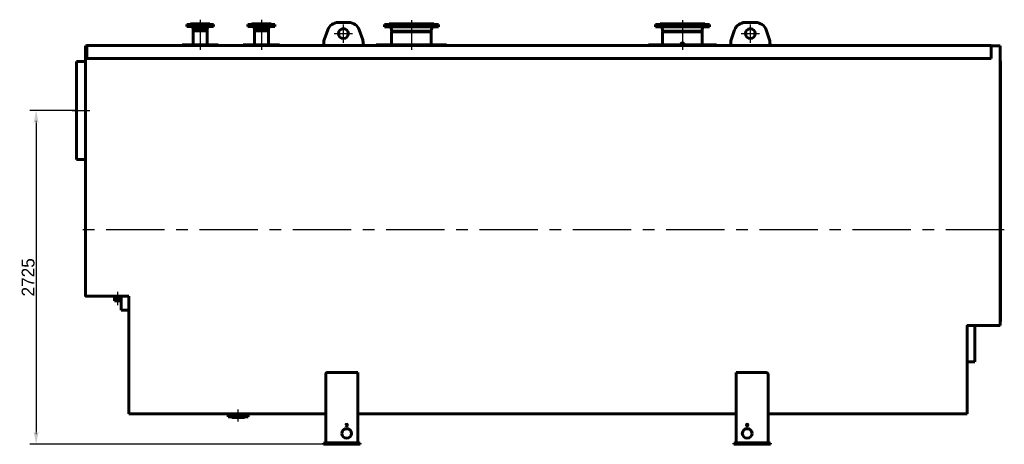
# Model space of a CAD drawing. Header units: millimetres. Extents: x 0 to 6430, y -148 to 841.
# Tile 3 of 6: x 1569 to 2105, y -115 to 116. Entities that reach past the tile are written whole.
import ezdxf

# ---------------------------------------------------------------- set-up
doc = ezdxf.new("R2010")
doc.units = ezdxf.units.MM
for name, pattern in [('CENTER_per1_scale0.029528', [1.5, 0.9375, -0.1875, 0.1875, -0.1875]), ('CENTER_per1_scale0.087874', [4.46399, 2.789994, -0.557999, 0.557999, -0.557999]), ('CENTER_per1_scale0.297346', [15.105155, 9.440722, -1.888144, 1.888144, -1.888144]), ('CENTER_per1_scale0.334646', [17, 10.625, -2.125, 2.125, -2.125]), ('CENTER_per1_scale0.354331', [18, 11.25, -2.25, 2.25, -2.25]), ('CENTER_per1_scale0.748031', [38, 23.75, -4.75, 4.75, -4.75]), ('CENTER_per2_scale0.728346', [37, 23.125, -4.625, 4.625, -4.625]), ('CENTER_per2_scale0.787402', [40, 25, -5, 5, -5]), ('CENTER_per3_scale0.826082', [41.964948, 26.228093, -5.245619, 5.245619, -5.245619]), ('CENTER_per3_scale0.984791', [50.027388, 31.267118, -6.253424, 6.253424, -6.253424]), ('CENTER_per93_scale0.999786', [50.789116, 31.743197, -6.348639, 6.348639, -6.348639])]:
    doc.linetypes.add(name, pattern=pattern)
doc.styles.add('TextStyle_1', font='T-FLEX Type A.TTF', dxfattribs={"height": 7})
doc.dimstyles.new('DIM_ST_1', dxfattribs={"dimtxt": 7, "dimasz": 7, "dimexe": 3.5, "dimexo": 0, "dimgap": 0.875, "dimtad": 1, "dimlfac": 14.999999, "dimrnd": 0.01, "dimdsep": 46, "dimtxsty": 'TextStyle_1', "dimblk": 'Arrow_3_C7_Status', "dimcen": 0.09, "dimclrd": 7, "dimclre": 7, "dimclrt": 7, "dimazin": 0, "dimtfac": 1, "dimtdec": 0, "dimtmove": 0, "dimatfit": 0, "dimldrblk": 'NONE', "dimfxl": 1, "dimtvp": 1, "dimtolj": 1, "dimarcsym": 0})

# ---------------------------------------------------------------- blocks, each defined once
blk = doc.blocks.new('Arrow_3_C7_Status')
at = {"color": 7, "linetype": 'Continuous', "lineweight": 0}
blk.add_line((-1, 0), (-0.8, 0), dxfattribs=at)
at = {"color": 7}
blk.add_solid([(-1, -0.2), (0, 0), (-0.8, 0), (-1, 0.2)], dxfattribs=at)
blk = doc.blocks.new('*D7')
at = {"color": 7, "lineweight": -2}
for p, q in [((-251.5, 66.93), (-276.91, 66.93)), ((-273.41, 59.93), (-273.41, -107.73)), ((-117.1, -114.73), (-276.91, -114.73))]:
    blk.add_line(p, q, dxfattribs=at)
at = {"layer": 'Defpoints', "color": 0}
for p in [(-251.5, 66.93), (-273.41, -114.73), (-117.1, -114.73)]:
    blk.add_point(p, dxfattribs=at)
at = {"color": 7, "lineweight": -2, "xscale": 7, "yscale": 7, "zscale": 7}
for p, rotation in [((-273.41, 66.93), 89.99999999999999), ((-273.41, -114.73), 270)]:
    blk.add_blockref('Arrow_3_C7_Status', p, dxfattribs=dict(at, rotation=rotation))
at = {"color": 7, "insert": (-277.78, -23.9), "char_height": 7, "attachment_point": 5, "rotation": 90, "style": 'TextStyle_1'}
blk.add_mtext('\\A1;2725{\\H0.5x;\\S^ ;}', dxfattribs=at)
blk = doc.blocks.new('_None')
blk = doc.blocks.new('Проекция_9')
at = {"color": 7, "linetype": 'Continuous', "lineweight": 60}
for p, q in [((-176.83334, 113.66667), (-191.50001, 113.66667)), ((-191.50001, 113.66667), (-191.50001, 112.53334)), ((-189.53334, 113.73334), (-178.80001, 113.73334)), ((-189.53334, 113.73334), (-189.53334, 113.66667)), ((-189.43334, 113.93334), (-178.90001, 113.93334)), ((-189.43334, 113.93334), (-189.43334, 113.83334)), ((-178.90001, 113.83334), (-178.90001, 113.93334)), ((-178.80001, 113.66667), (-178.80001, 113.73334)), ((-176.83334, 112.53334), (-176.83334, 113.66667)), ((-143.50001, 113.66667), (-158.16667, 113.66667)), ((-158.16667, 113.66667), (-158.16667, 112.53334)), ((-156.20001, 113.73334), (-145.46667, 113.73334)), ((-156.20001, 113.73334), (-156.20001, 113.66667)), ((-156.10001, 113.93334), (-145.56667, 113.93334)), ((-156.10001, 113.93334), (-156.10001, 113.83334)), ((-145.56667, 113.83334), (-145.56667, 113.93334)), ((-145.46667, 113.66667), (-145.46667, 113.73334)), ((-143.50001, 112.53334), (-143.50001, 113.66667)), ((-109.06667, 114.73334), (-103.26667, 114.73334)), ((-83.83334, 113.66667), (-54.5, 113.66667)), ((-83.83334, 113.66667), (-83.83334, 112.46667)), ((-81.33334, 113.93334), (-57, 113.93334)), ((-54.5, 112.46667), (-54.5, 113.66667)), ((63.63334, 113.66667), (78.3, 113.66667)), ((63.63334, 113.66667), (63.63334, 112.46667)), ((66.13334, 113.93334), (78.3, 113.93334)), ((78.3, 113.93334), (90.46667, 113.93334)), ((78.3, 113.66667), (92.96667, 113.66667)), ((92.96667, 112.46667), (92.96667, 113.66667)), ((112.40001, 114.73334), (118.20001, 114.73334)), ((-176.83334, 112.53334), (-191.50001, 112.53334)), ((-188.39646, 112.27215), (-187.97668, 111.26667)), ((-187.97668, 111.26667), (-187.97668, 110.46667)), ((-187.97668, 111.26667), (-180.35668, 111.26667)), ((-187.97668, 110.46667), (-180.35668, 110.46667)), ((-180.35668, 110.26667), (-187.97668, 110.26667)), ((-187.97668, 110.26667), (-187.97668, 102.60001)), ((-187.96668, 110.46667), (-187.96668, 110.26667)), ((-180.36668, 110.26667), (-180.36668, 110.46667)), ((-180.35668, 111.26667), (-179.93689, 112.27215)), ((-180.35668, 110.46667), (-180.35668, 111.26667)), ((-180.35668, 102.60001), (-180.35668, 110.26667)), ((-143.50001, 112.53334), (-158.16667, 112.53334)), ((-155.06313, 112.27215), (-154.64334, 111.26667)), ((-154.64334, 111.26667), (-154.64334, 110.46667)), ((-154.64334, 111.26667), (-147.02334, 111.26667)), ((-154.64334, 110.46667), (-147.02334, 110.46667)), ((-147.02334, 110.26667), (-154.64334, 110.26667)), ((-154.64334, 110.26667), (-154.64334, 102.60001)), ((-154.63334, 110.46667), (-154.63334, 110.26667)), ((-147.03334, 110.26667), (-147.03334, 110.46667)), ((-147.02334, 111.26667), (-146.60355, 112.27215)), ((-147.02334, 110.46667), (-147.02334, 111.26667)), ((-147.02334, 102.60001), (-147.02334, 110.26667)), ((-116.64069, 105.34178), (-114.71991, 110.74354)), ((-97.61344, 110.74354), (-95.69265, 105.34178)), ((-83.83334, 112.46667), (-54.5, 112.46667)), ((-80.37565, 111.93898), (-80.01111, 110.93197)), ((-79.96334, 110.65966), (-79.96334, 110.03532)), ((-79.96334, 110.03532), (-58.37, 110.03532)), ((-79.96334, 110.03532), (-79.9, 109.98672)), ((-58.37, 109.60001), (-79.96334, 109.60001)), ((-79.96334, 109.60001), (-79.96334, 102.60001)), ((-79.9, 109.98672), (-79.9, 109.60001)), ((-69.16667, 109.98672), (-79.9, 109.98672)), ((-58.43334, 109.98672), (-69.16667, 109.98672)), ((-58.43334, 109.98672), (-58.37, 110.03532)), ((-58.43334, 109.60001), (-58.43334, 109.98672)), ((-58.37, 110.03532), (-58.37, 110.65966)), ((-58.37, 102.60001), (-58.37, 109.60001)), ((-58.32223, 110.93197), (-57.95769, 111.93898)), ((63.63334, 112.46667), (78.3, 112.46667)), ((67.09103, 111.93898), (67.45557, 110.93197)), ((67.50334, 110.65966), (67.50334, 110.03532)), ((67.50334, 110.03532), (78.3, 110.03532)), ((67.50334, 110.03532), (67.56667, 109.98672)), ((89.09667, 109.60001), (67.50334, 109.60001)), ((67.50334, 109.60001), (67.50334, 102.60001)), ((67.56667, 109.98672), (67.56667, 109.60001)), ((89.03334, 109.98672), (67.56667, 109.98672)), ((78.3, 112.46667), (92.96667, 112.46667)), ((78.3, 110.03532), (89.09667, 110.03532)), ((89.03334, 109.98672), (89.09667, 110.03532)), ((89.03334, 109.60001), (89.03334, 109.98672)), ((89.09667, 110.03532), (89.09667, 110.65966)), ((89.09667, 102.60001), (89.09667, 109.60001)), ((89.14444, 110.93197), (89.50898, 111.93898)), ((104.82599, 105.34178), (106.74677, 110.74354)), ((123.85324, 110.74354), (125.77403, 105.34178)), ((-246.56668, 102.06667), (-246.56668, -34.13334)), ((-245.83335, 102.06667), (-246.56668, 102.06667)), ((246.30001, 102.26667), (-245.83335, 102.26667)), ((-245.83335, 95.10964), (-245.83335, 102.26667)), ((-174.33334, 102.60001), (-194.00001, 102.60001)), ((-194.00001, 102.60001), (-194.00001, 102.26667)), ((-174.33334, 102.26667), (-174.33334, 102.60001)), ((-160.66667, 102.60001), (-141.00001, 102.60001)), ((-160.66667, 102.60001), (-160.66667, 102.26667)), ((-141.00001, 102.26667), (-141.00001, 102.60001)), ((-117.76667, 102.38267), (-117.76667, 102.40001)), ((-116.83334, 102.40001), (-117.76667, 102.40001)), ((-117.76667, 102.26667), (-117.76667, 102.38267)), ((-116.83334, 102.39463), (-116.83334, 104.225)), ((-116.83334, 102.38267), (-116.83334, 102.39463)), ((-116.83334, 102.26667), (-116.83334, 102.38267)), ((-95.5, 104.225), (-95.5, 102.39463)), ((-94.56667, 102.40001), (-95.5, 102.40001)), ((-95.5, 102.38267), (-95.5, 102.39463)), ((-95.5, 102.26667), (-95.5, 102.38267)), ((-94.56667, 102.38267), (-94.56667, 102.40001)), ((-94.56667, 102.26667), (-94.56667, 102.38267)), ((-88.33334, 102.60001), (-50, 102.60001)), ((-88.33334, 102.60001), (-88.33334, 102.26667)), ((-50, 102.26667), (-50, 102.60001)), ((59.8, 102.60001), (78.3, 102.60001)), ((59.8, 102.60001), (59.8, 102.26667)), ((77.40334, 102.86788), (77.40334, 102.60001)), ((78.3, 102.60001), (96.8, 102.60001)), ((79.19667, 102.60001), (79.19667, 102.86788)), ((96.8, 102.26667), (96.8, 102.60001)), ((103.70001, 102.38267), (103.70001, 102.40001)), ((104.63334, 102.40001), (103.70001, 102.40001)), ((103.70001, 102.26667), (103.70001, 102.38267)), ((104.63334, 102.39463), (104.63334, 104.225)), ((104.63334, 102.38267), (104.63334, 102.39463)), ((104.63334, 102.26667), (104.63334, 102.38267)), ((125.96667, 104.225), (125.96667, 102.39463)), ((126.90001, 102.40001), (125.96667, 102.40001)), ((125.96667, 102.38267), (125.96667, 102.39463)), ((125.96667, 102.26667), (125.96667, 102.38267)), ((126.90001, 102.38267), (126.90001, 102.40001)), ((126.90001, 102.26667), (126.90001, 102.38267)), ((246.30001, 95.10964), (246.30001, 102.26667)), ((251.16668, 102.06667), (246.30001, 102.06667)), ((251.16668, 102.06667), (251.16668, -50.13334)), ((-251.50001, 66.93334), (-251.50001, 93.6)), ((-246.56668, 93.6), (-251.50001, 93.6)), ((246.30001, 95.10964), (-245.83335, 95.10964)), ((251.16668, 93.85592), (251.50001, 93.85592)), ((251.50001, 93.85592), (251.50001, -47.81646)), ((-251.50001, 40.26667), (-251.50001, 66.93334)), ((-251.50001, 40.26667), (-246.56668, 40.26667)), ((-246.43335, -34.13334), (-246.56668, -34.13334)), ((-222.90001, -34.13334), (-246.43335, -34.13334)), ((-230.77668, -34.13334), (-230.77668, -35.26667)), ((-227.55668, -35.26667), (-230.77668, -35.26667)), ((-230.76001, -35.26667), (-230.76001, -36.6)), ((-230.76001, -36.6), (-230.69334, -36.66667)), ((-230.76001, -36.6), (-227.57334, -36.6)), ((-227.64001, -36.66667), (-230.69334, -36.66667)), ((-227.64001, -36.66667), (-227.57334, -36.6)), ((-227.57334, -36.6), (-227.57334, -35.26667)), ((-227.55668, -35.26667), (-227.55668, -34.13334)), ((-227.10001, -41.73334), (-227.10001, -34.13334)), ((-222.90001, -34.13334), (-222.90001, -98.2)), ((-227.10001, -41.73334), (-222.90001, -41.73334)), ((251.16668, -48), (251.50001, -48)), ((251.50001, -47.81646), (251.50001, -48)), ((233.36668, -50.13334), (233.36668, -98.2)), ((246.90001, -50.13334), (233.36668, -50.13334)), ((233.43335, -50.2), (233.37352, -50.2)), ((233.45287, -50.15286), (233.43335, -50.13334)), ((237.43335, -69.9), (237.43335, -50.13334)), ((251.16668, -50.13334), (246.90001, -50.13334)), ((233.36668, -69.9), (237.43335, -69.9)), ((-115.76667, -114.06667), (-115.76667, -76.5292)), ((-98.43334, -75.61534), (-114.43334, -75.61534)), ((-98.43334, -75.61534), (-98.43334, -113.92486)), ((107.56667, -113.92486), (107.56667, -75.61534)), ((123.56667, -75.61534), (107.56667, -75.61534)), ((124.90001, -76.5292), (124.90001, -114.06667)), ((-222.90001, -98.2), (-165.78237, -98.2)), ((-169.00001, -98.73334), (-167.3891, -98.73334)), ((-169.00001, -98.73334), (-169.00001, -99.86667)), ((-169.00001, -99.86667), (-167.3891, -99.86667)), ((-167.3891, -98.73334), (-158.00001, -98.73334)), ((-167.3891, -99.86667), (-158.00001, -99.86667)), ((-166.90001, -99.96667), (-166.90001, -100.06667)), ((-161.09584, -100.06667), (-166.90001, -100.06667)), ((-165.80401, -98.2), (-165.90372, -98.47132)), ((-161.22846, -98.2), (-115.76667, -98.2)), ((-161.0963, -98.47132), (-161.19601, -98.2)), ((-160.10001, -100.06667), (-161.09584, -100.06667)), ((-160.10001, -100.06667), (-160.10001, -99.96667)), ((-158.00001, -99.86667), (-158.00001, -98.73334)), ((-98.43334, -98.2), (107.56667, -98.2)), ((124.90001, -98.2), (233.36668, -98.2)), ((-117.10001, -114.06667), (-117.10001, -114.73334)), ((-117.10001, -114.06667), (-97.1, -114.06667)), ((-117.10001, -114.73334), (-97.1, -114.73334)), ((-115.28061, -114.06667), (-115.48119, -114.02582)), ((-98.43334, -113.92486), (-114.43334, -113.92486)), ((-114.43334, -114.06667), (-114.43334, -113.92486)), ((-98.43334, -113.92486), (-98.43334, -114.06667)), ((-97.1, -114.06667), (-97.1, -114.73334)), ((106.23334, -114.06667), (126.23334, -114.06667)), ((106.23334, -114.06667), (106.23334, -114.73334)), ((106.23334, -114.73334), (126.23334, -114.73334)), ((107.56667, -113.92486), (107.56667, -114.06667)), ((123.56667, -113.92486), (107.56667, -113.92486)), ((123.56667, -114.06667), (123.56667, -113.92486)), ((124.41394, -114.06667), (124.61452, -114.02582)), ((126.23334, -114.06667), (126.23334, -114.73334))]:
    blk.add_line(p, q, dxfattribs=at)
at = {"color": 7, "linetype": 'CENTER_per1_scale0.029528', "lineweight": 25}
for p, q in [((-184.16668, 116.26667), (-184.16668, 111.50001)), ((-150.83334, 116.26667), (-150.83334, 111.50001)), ((-163.50001, -102.40001), (-163.50001, -97.63334))]:
    blk.add_line(p, q, dxfattribs=at)
at = {"color": 7, "linetype": 'CENTER_per1_scale0.354331', "lineweight": 25}
for p, q in [((-184.16668, 116.06667), (-184.16668, 110.20001)), ((-150.83334, 116.06667), (-150.83334, 110.20001)), ((-69.16667, 116.00001), (-69.16667, 110.13334)), ((78.3, 116.00001), (78.3, 110.13334))]:
    blk.add_line(p, q, dxfattribs=at)
at = {"color": 7, "linetype": 'CENTER_per3_scale0.984791', "lineweight": 25}
for p, q in [((-184.16668, 114.60548), (-184.16668, 99.93334)), ((-150.83334, 114.60548), (-150.83334, 99.93334))]:
    blk.add_line(p, q, dxfattribs=at)
at = {"color": 7, "linetype": 'CENTER_per2_scale0.787402', "lineweight": 25}
for p, q in [((-106.16667, 103.73334), (-106.16667, 113.73334)), ((115.30001, 103.73334), (115.30001, 113.73334)), ((-111.16667, 108.73334), (-101.16667, 108.73334)), ((110.30001, 108.73334), (120.30001, 108.73334))]:
    blk.add_line(p, q, dxfattribs=at)
at = {"color": 7, "linetype": 'CENTER_per1_scale0.297346', "lineweight": 25}
for p, q in [((-69.16667, 114.27231), (-69.16667, 108.59864)), ((78.3, 114.27231), (78.3, 108.59864))]:
    blk.add_line(p, q, dxfattribs=at)
at = {"color": 7, "linetype": 'CENTER_per3_scale0.826082', "lineweight": 25}
for p, q in [((-69.16667, 112.993), (-69.16667, 99.93334)), ((78.3, 112.993), (78.3, 99.93334))]:
    blk.add_line(p, q, dxfattribs=at)
at = {"color": 7, "linetype": 'CENTER_per2_scale0.728346', "lineweight": 25}
blk.add_line((-253.83335, 66.93334), (-244.23335, 66.93334), dxfattribs=at)
at = {"color": 7, "linetype": 'CENTER_per93_scale0.999786', "lineweight": 25}
blk.add_line((253.50001, 1.93333), (-248.90001, 1.93333), dxfattribs=at)
at = {"color": 7, "linetype": 'CENTER_per1_scale0.748031', "lineweight": 25}
blk.add_line((-229.16668, -31.8), (-229.16668, -39), dxfattribs=at)
at = {"color": 7, "linetype": 'CENTER_per1_scale0.087874', "lineweight": 25}
blk.add_line((-163.50001, -100.80465), (-163.50001, -95.84038), dxfattribs=at)
at = {"color": 7, "linetype": 'CENTER_per1_scale0.334646', "lineweight": 25}
blk.add_line((-163.50001, -102.2), (-163.50001, -96.4), dxfattribs=at)
at = {"color": 7, "lineweight": 60, "flags": 128}
for points in [[(-246.56668, -34.13334), (-246.55871, -34.13908), (-246.53576, -34.14285), (-246.50056, -34.14295), (-246.45733, -34.13809), (-246.43335, -34.13334)], [(246.90001, -50.13334), (246.94722, -50.14484), (246.98832, -50.14791), (247.01796, -50.14427), (247.03234, -50.13642), (247.03335, -50.13334)], [(-115.76667, -76.5292), (-115.67953, -76.2068), (-115.42308, -75.91934), (-115.03893, -75.71613), (-114.60611, -75.62314), (-114.43334, -75.61534)], [(123.56667, -75.61534), (123.97942, -75.66075), (124.34517, -75.789), (124.63977, -75.98952), (124.83824, -76.25663), (124.90001, -76.5292)]]:
    blk.add_lwpolyline(points, dxfattribs=at)
at = {"color": 7, "linetype": 'Continuous', "lineweight": 60}
for centre in [(-106.16667, 108.73334), (115.30001, 108.73334)]:
    blk.add_circle(centre, 2.66667, dxfattribs=at)
for centre, radius, start, end in [((-189.53334, 113.83334), 0.1, 270, 0), ((-178.80001, 113.83334), 0.1, 180, 270), ((-156.20001, 113.83334), 0.1, 270, 0), ((-145.46667, 113.83334), 0.1, 180, 270), ((-109.06667, 108.73334), 6, 90, 160.425396), ((-103.26667, 108.73334), 6, 19.574604, 90), ((-81.6, 113.93334), 0.26667, 270, 0), ((-56.73334, 113.93334), 0.26667, 179.9999628, 270), ((65.86667, 113.93334), 0.26667, 270, 0), ((90.73334, 113.93334), 0.26667, 179.9999874, 270), ((112.40001, 108.73334), 6, 90, 160.425396), ((118.20001, 108.73334), 6, 19.574604, 90), ((-188.88862, 112.06667), 0.53333, 22.6605363, 61.0449756), ((-179.44473, 112.06667), 0.53333, 118.9550244, 157.3394637), ((-155.55529, 112.06667), 0.53333, 22.6605363, 61.0449756), ((-146.11139, 112.06667), 0.53333, 118.9550244, 157.3394637), ((-81.12788, 111.66667), 0.8, 19.900256, 90), ((-80.76334, 110.65966), 0.8, 360, 19.900256), ((-57.57, 110.65966), 0.8, 160.099744, 180), ((-57.20547, 111.66667), 0.8, 90, 160.099744), ((66.3388, 111.66667), 0.8, 19.900256, 90), ((66.70334, 110.65966), 0.8, 359.9999899, 19.900256), ((89.89667, 110.65966), 0.8, 160.099744, 180.0000101), ((90.26121, 111.66667), 0.8, 90, 160.099744), ((-113.50001, 104.225), 3.33333, 160.425396, 179.9999968), ((-98.83334, 104.225), 3.33333, 0.0000031, 19.574604), ((107.96667, 104.225), 3.33333, 160.425396, 179.9999938), ((122.63334, 104.225), 3.33333, 0.0000031, 19.574604), ((233.37352, -50.19334), 0.00667, 176.9830387, 270), ((233.50001, -50.2), 0.13333, 150, 176.9830387), ((233.50001, -50.2), 0.06667, 134.9999839, 180), ((233.50001, -50.2), 0.06667, 90, 134.9999839), ((-167.00001, -99.96667), 0.1, 360, 90), ((-166.27916, -98.33334), 0.4, 270, 339.8216199), ((-163.50027, -199.15212), 100.97839, 90.9208342, 91.3040069), ((-163.49997, -199.15211), 100.97839, 88.7094003, 90.921009), ((-160.72085, -98.33334), 0.4, 200.1783801, 270), ((-160.00001, -99.96667), 0.1, 90, 180), ((-114.59718, -117.71237), 3.79105, 87.5231048, 103.4846043), ((123.73176, -117.69941), 3.77816, 76.4879824, 92.5043089)]:
    blk.add_arc(centre, radius, start, end, dxfattribs=at)
for centre, major_axis, ratio, start_param, end_param in [((78.3, 102.86788), (0.89667, 0), 0.866025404, 5.930986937, 9.776976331), ((78.3, 102.86788), (0.69867, 0), 0.866025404, 5.824551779, 9.883411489), ((78.3, 102.82905), (-0.621, 0), 0.866025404, 3.141592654, 6.723126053), ((78.3, 102.82905), (-0.621, 0), 0.866025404, 2.701651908, 3.141592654), ((-104.43334, -108.9458), (-2.66667, 0), 0.965925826, 3.175092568, 6.249685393), ((-104.43334, -104.43814), (-0.43333, 0), 0.965925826, 3.349195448, 6.075582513), ((113.56667, -108.9458), (2.66667, 0), 0.965925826, 0.033499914, 3.108092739), ((113.56667, -104.43814), (0.43333, 0), 0.965925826, 0.207602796, 2.933989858)]:
    blk.add_ellipse(centre, major_axis=major_axis, ratio=ratio, start_param=start_param, end_param=end_param, dxfattribs=at)
for centre, major_axis in [((-104.43334, -108.77325), (-2.66667, 0)), ((-104.43334, -104.2656), (-0.43333, 0)), ((113.56667, -108.77325), (2.66667, 0)), ((113.56667, -104.2656), (0.43333, 0))]:
    blk.add_ellipse(centre, major_axis=major_axis, ratio=0.965925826, dxfattribs=at)
dim = blk.add_linear_dim(base=(-273.41, -114.73334), p1=(-251.50001, 66.93334), p2=(-117.10001, -114.73334), angle=270, text='<>{\\H0.5x;\\S^ ;}', dimstyle='DIM_ST_1')
dim.commit()
dim.dimension.update_dxf_attribs({"geometry": '*D7', "text_midpoint": (-273.41, -23.9), "dimtype": 160})

msp = doc.modelspace()

# ---------------------------------------------------------------- block references
msp.add_blockref('Проекция_9', (1851.05, 0))

doc.saveas('drawing.dxf')
